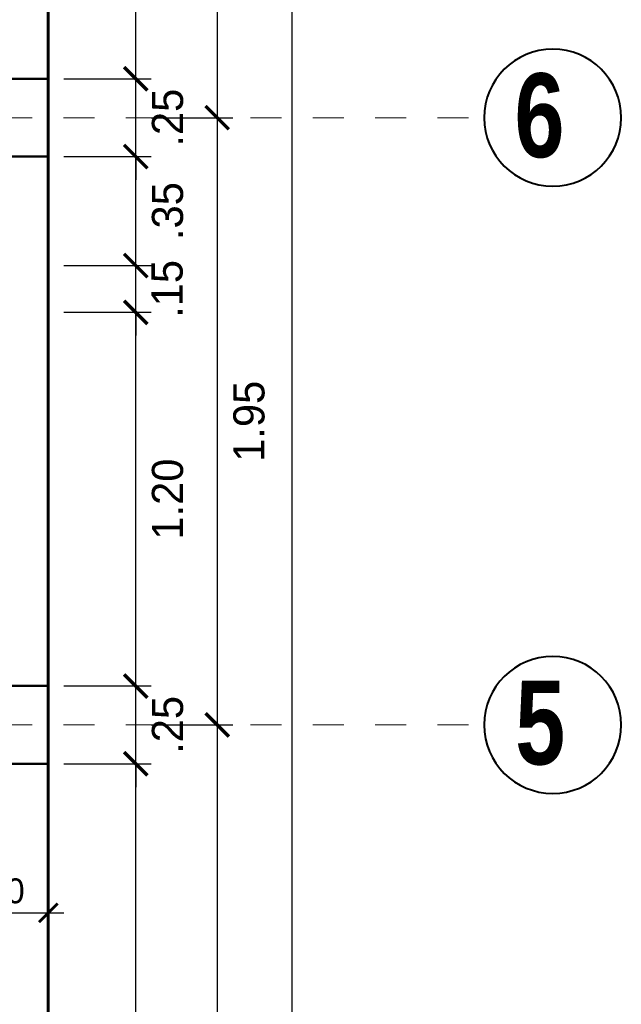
# Model space of a CAD drawing. Header units: metres. Extents: x -13 to 533, y -25 to 219.
# Tile 35 of 99: x 20.34 to 22.27, y 11.78 to 14.94. Entities that reach past the tile are written whole.
import ezdxf

# ---------------------------------------------------------------- set-up
doc = ezdxf.new("R2010")
doc.units = ezdxf.units.M
doc.linetypes.add('DASHDOT', pattern=[1, 0.5, -0.25, 0, -0.25])
for name, color, linetype, lineweight in [('COLUMNAS', 5, 'Continuous', 80), ('COTAS', 4, 'Continuous', 13), ('EJES', 251, 'Continuous', 20), ('PLUMA 0.8', 1, 'Continuous', 60)]:
    doc.layers.add(name, color=color, linetype=linetype, lineweight=lineweight)
doc.styles.add('joe1', font='impact.ttf')
doc.styles.add('TEXTOCENT', font='GOTHIC.TTF')
doc.dimstyles.new('PLANTA50', dxfattribs={"dimscale": 0.5, "dimtxt": 0.2, "dimasz": 0.15, "dimexe": 0.1, "dimexo": 0.1, "dimgap": 0.1, "dimtad": 2, "dimzin": 7, "dimdsep": 46, "dimtxsty": 'TEXTOCENT', "dimblk": 'ARCHTICK', "dimcen": 0.2, "dimdle": 0.1, "dimclrd": 8, "dimclre": 8, "dimclrt": 256, "dimaunit": 1, "dimadec": 0, "dimazin": 0, "dimtfac": 1, "dimtix": 1, "dimtmove": 2, "dimatfit": 3, "dimldrblk": 'ARCHTICK', "dimfxl": 1, "dimtolj": 1, "dimtzin": 0, "dimarcsym": 0})

# ---------------------------------------------------------------- blocks, each defined once
blk = doc.blocks.new('_ARCHTICK')
at = {"color": 0, "linetype": 'ByBlock', "const_width": 0.15}
blk.add_lwpolyline([(-0.5, -0.5), (0.5, 0.5)], dxfattribs=at)
blk = doc.blocks.new('*D195')
at = {"layer": 'COTAS', "color": 8, "lineweight": -2, "transparency": 16777216}
for p, q in [((21.2118, 20.05), (21.2118, -0.05)), ((20.48, 20), (21.2618, 20)), ((20.53, 0), (21.2618, 0))]:
    blk.add_line(p, q, dxfattribs=at)
at = {"layer": 'Defpoints', "color": 0, "lineweight": 5, "transparency": 16777216}
for p in [(20.43, 20), (20.48, 0), (21.2118, 0)]:
    blk.add_point(p, dxfattribs=at)
at = {"layer": 'COTAS', "color": 8, "lineweight": -2, "transparency": 16777216, "xscale": 0.075, "yscale": 0.075, "zscale": 0.075}
for p, rotation in [((21.2118, 20), 90), ((21.2118, 0), 270)]:
    blk.add_blockref('_ARCHTICK', p, dxfattribs=dict(at, rotation=rotation))
at = {"layer": 'COTAS', "transparency": 16777216, "insert": (21.3144, 10), "char_height": 0.1, "attachment_point": 5, "rotation": 90, "style": 'TEXTOCENT'}
blk.add_mtext('\\A1;20.00', dxfattribs=at)
blk = doc.blocks.new('A$C7ABB6997')
at = {"layer": 'EJES', "color": 250, "linetype": 'DASHDOT', "ltscale": 0.01}
blk.add_line((0.22, 0.6), (0.22, 2.75), dxfattribs=at)
at = {"layer": 'EJES', "color": 250, "lineweight": 40}
blk.add_circle((0.22, 2.97), 0.22, dxfattribs=at)
blk = doc.blocks.new('*D203')
at = {"layer": 'COTAS', "color": 8, "lineweight": -2, "transparency": 16777216}
for p, q in [((20.7108, 9.7), (20.7108, 12.6)), ((20.48, 12.55), (20.7608, 12.55)), ((20.48, 9.75), (20.7608, 9.75))]:
    blk.add_line(p, q, dxfattribs=at)
at = {"layer": 'Defpoints', "color": 0, "lineweight": 5, "transparency": 16777216}
for p in [(20.43, 12.55), (20.7108, 12.55), (20.43, 9.75)]:
    blk.add_point(p, dxfattribs=at)
at = {"layer": 'COTAS', "color": 8, "lineweight": -2, "transparency": 16777216, "xscale": 0.075, "yscale": 0.075, "zscale": 0.075}
for p, rotation in [((20.7108, 12.55), 90), ((20.7108, 9.75), 270)]:
    blk.add_blockref('_ARCHTICK', p, dxfattribs=dict(at, rotation=rotation))
at = {"layer": 'COTAS', "transparency": 16777216, "insert": (20.8133, 11.15), "char_height": 0.1, "attachment_point": 5, "rotation": 90, "style": 'TEXTOCENT'}
blk.add_mtext('\\A1;2.80', dxfattribs=at)
blk = doc.blocks.new('*D204')
at = {"layer": 'COTAS', "color": 8, "lineweight": -2, "transparency": 16777216}
for p, q in [((20.7108, 12.8), (20.7108, 12.875)), ((20.48, 12.8), (20.7608, 12.8)), ((20.7108, 12.55), (20.7108, 12.8)), ((20.48, 12.55), (20.7608, 12.55)), ((20.7108, 12.55), (20.7108, 12.475))]:
    blk.add_line(p, q, dxfattribs=at)
at = {"layer": 'Defpoints', "color": 0, "lineweight": 5, "transparency": 16777216}
for p in [(20.43, 12.8), (20.7108, 12.8), (20.43, 12.55)]:
    blk.add_point(p, dxfattribs=at)
at = {"layer": 'COTAS', "color": 8, "lineweight": -2, "transparency": 16777216, "xscale": 0.075, "yscale": 0.075, "zscale": 0.075}
for p, rotation in [((20.7108, 12.8), 270), ((20.7108, 12.55), 90)]:
    blk.add_blockref('_ARCHTICK', p, dxfattribs=dict(at, rotation=rotation))
at = {"layer": 'COTAS', "transparency": 16777216, "insert": (20.8133, 12.675), "char_height": 0.1, "attachment_point": 5, "rotation": 90, "style": 'TEXTOCENT'}
blk.add_mtext('\\A1;.25', dxfattribs=at)
blk = doc.blocks.new('*D205')
at = {"layer": 'COTAS', "color": 8, "lineweight": -2, "transparency": 16777216}
for p, q in [((20.7108, 12.75), (20.7108, 14.05)), ((20.48, 14), (20.7608, 14)), ((20.48, 12.8), (20.7608, 12.8))]:
    blk.add_line(p, q, dxfattribs=at)
at = {"layer": 'Defpoints', "color": 0, "lineweight": 5, "transparency": 16777216}
for p in [(20.43, 14), (20.7108, 14), (20.43, 12.8)]:
    blk.add_point(p, dxfattribs=at)
at = {"layer": 'COTAS', "color": 8, "lineweight": -2, "transparency": 16777216, "xscale": 0.075, "yscale": 0.075, "zscale": 0.075}
for p, rotation in [((20.7108, 14), 90), ((20.7108, 12.8), 270)]:
    blk.add_blockref('_ARCHTICK', p, dxfattribs=dict(at, rotation=rotation))
at = {"layer": 'COTAS', "transparency": 16777216, "insert": (20.8133, 13.4), "char_height": 0.1, "attachment_point": 5, "rotation": 90, "style": 'TEXTOCENT'}
blk.add_mtext('\\A1;1.20', dxfattribs=at)
blk = doc.blocks.new('*D206')
at = {"layer": 'COTAS', "color": 8, "lineweight": -2, "transparency": 16777216}
for p, q in [((20.7108, 14.15), (20.7108, 14.225)), ((20.48, 14.15), (20.7608, 14.15)), ((20.7108, 14), (20.7108, 14.15)), ((20.48, 14), (20.7608, 14)), ((20.7108, 14), (20.7108, 13.925))]:
    blk.add_line(p, q, dxfattribs=at)
at = {"layer": 'Defpoints', "color": 0, "lineweight": 5, "transparency": 16777216}
for p in [(20.43, 14.15), (20.7108, 14.15), (20.43, 14)]:
    blk.add_point(p, dxfattribs=at)
at = {"layer": 'COTAS', "color": 8, "lineweight": -2, "transparency": 16777216, "xscale": 0.075, "yscale": 0.075, "zscale": 0.075}
for p, rotation in [((20.7108, 14.15), 270), ((20.7108, 14), 90)]:
    blk.add_blockref('_ARCHTICK', p, dxfattribs=dict(at, rotation=rotation))
at = {"layer": 'COTAS', "transparency": 16777216, "insert": (20.812, 14.075), "char_height": 0.1, "attachment_point": 5, "rotation": 90, "style": 'TEXTOCENT'}
blk.add_mtext('\\A1;.15', dxfattribs=at)
blk = doc.blocks.new('*D207')
at = {"layer": 'COTAS', "color": 8, "lineweight": -2, "transparency": 16777216}
for p, q in [((20.7108, 14.1), (20.7108, 14.55)), ((20.48, 14.5), (20.7608, 14.5)), ((20.48, 14.15), (20.7608, 14.15))]:
    blk.add_line(p, q, dxfattribs=at)
at = {"layer": 'Defpoints', "color": 0, "lineweight": 5, "transparency": 16777216}
for p in [(20.43, 14.5), (20.7108, 14.5), (20.43, 14.15)]:
    blk.add_point(p, dxfattribs=at)
at = {"layer": 'COTAS', "color": 8, "lineweight": -2, "transparency": 16777216, "xscale": 0.075, "yscale": 0.075, "zscale": 0.075}
for p, rotation in [((20.7108, 14.5), 90), ((20.7108, 14.15), 270)]:
    blk.add_blockref('_ARCHTICK', p, dxfattribs=dict(at, rotation=rotation))
at = {"layer": 'COTAS', "transparency": 16777216, "insert": (20.8133, 14.325), "char_height": 0.1, "attachment_point": 5, "rotation": 90, "style": 'TEXTOCENT'}
blk.add_mtext('\\A1;.35', dxfattribs=at)
blk = doc.blocks.new('*D208')
at = {"layer": 'COTAS', "color": 8, "lineweight": -2, "transparency": 16777216}
for p, q in [((20.7108, 14.75), (20.7108, 14.825)), ((20.48, 14.75), (20.7608, 14.75)), ((20.7108, 14.5), (20.7108, 14.75)), ((20.48, 14.5), (20.7608, 14.5)), ((20.7108, 14.5), (20.7108, 14.425))]:
    blk.add_line(p, q, dxfattribs=at)
at = {"layer": 'Defpoints', "color": 0, "lineweight": 5, "transparency": 16777216}
for p in [(20.43, 14.75), (20.7108, 14.75), (20.43, 14.5)]:
    blk.add_point(p, dxfattribs=at)
at = {"layer": 'COTAS', "color": 8, "lineweight": -2, "transparency": 16777216, "xscale": 0.075, "yscale": 0.075, "zscale": 0.075}
for p, rotation in [((20.7108, 14.75), 270), ((20.7108, 14.5), 90)]:
    blk.add_blockref('_ARCHTICK', p, dxfattribs=dict(at, rotation=rotation))
at = {"layer": 'COTAS', "transparency": 16777216, "insert": (20.8133, 14.625), "char_height": 0.1, "attachment_point": 5, "rotation": 90, "style": 'TEXTOCENT'}
blk.add_mtext('\\A1;.25', dxfattribs=at)
blk = doc.blocks.new('*D209')
at = {"layer": 'COTAS', "color": 8, "lineweight": -2, "transparency": 16777216}
for p, q in [((20.7108, 14.7), (20.7108, 17.25)), ((20.48, 17.2), (20.7608, 17.2)), ((20.48, 14.75), (20.7608, 14.75))]:
    blk.add_line(p, q, dxfattribs=at)
at = {"layer": 'Defpoints', "color": 0, "lineweight": 5, "transparency": 16777216}
for p in [(20.43, 17.2), (20.7108, 17.2), (20.43, 14.75)]:
    blk.add_point(p, dxfattribs=at)
at = {"layer": 'COTAS', "color": 8, "lineweight": -2, "transparency": 16777216, "xscale": 0.075, "yscale": 0.075, "zscale": 0.075}
for p, rotation in [((20.7108, 17.2), 90), ((20.7108, 14.75), 270)]:
    blk.add_blockref('_ARCHTICK', p, dxfattribs=dict(at, rotation=rotation))
at = {"layer": 'COTAS', "transparency": 16777216, "insert": (20.8133, 15.975), "char_height": 0.1, "attachment_point": 5, "rotation": 90, "style": 'TEXTOCENT'}
blk.add_mtext('\\A1;2.45', dxfattribs=at)
blk = doc.blocks.new('*D213')
at = {"layer": 'COTAS', "color": 8, "lineweight": -2, "transparency": 16777216}
for p, q in [((20.9721, 12.725), (20.9721, 9.575)), ((20.7608, 12.675), (21.0221, 12.675)), ((20.7608, 9.625), (21.0221, 9.625))]:
    blk.add_line(p, q, dxfattribs=at)
at = {"layer": 'Defpoints', "color": 0, "lineweight": 5, "transparency": 16777216}
for p in [(20.7108, 12.675), (20.7108, 9.625), (20.9721, 9.625)]:
    blk.add_point(p, dxfattribs=at)
at = {"layer": 'COTAS', "color": 8, "lineweight": -2, "transparency": 16777216, "xscale": 0.075, "yscale": 0.075, "zscale": 0.075}
for p, rotation in [((20.9721, 12.675), 90), ((20.9721, 9.625), 270)]:
    blk.add_blockref('_ARCHTICK', p, dxfattribs=dict(at, rotation=rotation))
at = {"layer": 'COTAS', "transparency": 16777216, "insert": (21.0746, 11.15), "char_height": 0.1, "attachment_point": 5, "rotation": 90, "style": 'TEXTOCENT'}
blk.add_mtext('\\A1;3.05', dxfattribs=at)
blk = doc.blocks.new('*D214')
at = {"layer": 'COTAS', "color": 8, "lineweight": -2, "transparency": 16777216}
for p, q in [((20.9721, 14.675), (20.9721, 12.625)), ((20.7608, 14.625), (21.0221, 14.625)), ((20.7608, 12.675), (21.0221, 12.675))]:
    blk.add_line(p, q, dxfattribs=at)
at = {"layer": 'Defpoints', "color": 0, "lineweight": 5, "transparency": 16777216}
for p in [(20.7108, 14.625), (20.7108, 12.675), (20.9721, 12.675)]:
    blk.add_point(p, dxfattribs=at)
at = {"layer": 'COTAS', "color": 8, "lineweight": -2, "transparency": 16777216, "xscale": 0.075, "yscale": 0.075, "zscale": 0.075}
for p, rotation in [((20.9721, 14.625), 90), ((20.9721, 12.675), 270)]:
    blk.add_blockref('_ARCHTICK', p, dxfattribs=dict(at, rotation=rotation))
at = {"layer": 'COTAS', "transparency": 16777216, "insert": (21.0746, 13.65), "char_height": 0.1, "attachment_point": 5, "rotation": 90, "style": 'TEXTOCENT'}
blk.add_mtext('\\A1;1.95', dxfattribs=at)
blk = doc.blocks.new('*D215')
at = {"layer": 'COTAS', "color": 8, "lineweight": -2, "transparency": 16777216}
for p, q in [((20.9721, 17.375), (20.9721, 14.575)), ((20.7608, 17.325), (21.0221, 17.325)), ((20.7608, 14.625), (21.0221, 14.625))]:
    blk.add_line(p, q, dxfattribs=at)
at = {"layer": 'Defpoints', "color": 0, "lineweight": 5, "transparency": 16777216}
for p in [(20.7108, 17.325), (20.7108, 14.625), (20.9721, 14.625)]:
    blk.add_point(p, dxfattribs=at)
at = {"layer": 'COTAS', "color": 8, "lineweight": -2, "transparency": 16777216, "xscale": 0.075, "yscale": 0.075, "zscale": 0.075}
for p, rotation in [((20.9721, 17.325), 90), ((20.9721, 14.625), 270)]:
    blk.add_blockref('_ARCHTICK', p, dxfattribs=dict(at, rotation=rotation))
at = {"layer": 'COTAS', "transparency": 16777216, "insert": (21.0746, 15.975), "char_height": 0.1, "attachment_point": 5, "rotation": 90, "style": 'TEXTOCENT'}
blk.add_mtext('\\A1;2.70', dxfattribs=at)
blk = doc.blocks.new('*D300')
at = {"layer": 'COTAS', "color": 251, "linetype": 'Continuous', "lineweight": -2, "transparency": 16777216}
for p, q in [((20.13, 12.525), (20.13, 12.0465)), ((20.43, 12.525), (20.43, 12.0465)), ((20.08, 12.0715), (20.48, 12.0715))]:
    blk.add_line(p, q, dxfattribs=at)
at = {"layer": 'Defpoints', "color": 0, "linetype": 'Continuous', "lineweight": 5, "transparency": 16777216}
for p in [(20.13, 12.55), (20.43, 12.55), (20.43, 12.0715)]:
    blk.add_point(p, dxfattribs=at)
at = {"layer": 'COTAS', "color": 251, "linetype": 'Continuous', "lineweight": -2, "transparency": 16777216, "xscale": 0.06, "yscale": 0.06, "zscale": 0.06, "rotation": 180}
blk.add_blockref('_ARCHTICK', (20.13, 12.0715), dxfattribs=at)
at = {"layer": 'COTAS', "color": 251, "linetype": 'Continuous', "lineweight": -2, "transparency": 16777216, "xscale": 0.06, "yscale": 0.06, "zscale": 0.06}
blk.add_blockref('_ARCHTICK', (20.43, 12.0715), dxfattribs=at)
at = {"layer": 'COTAS', "color": 2, "linetype": 'Continuous', "lineweight": 5, "transparency": 16777216, "insert": (20.28, 12.1415), "char_height": 0.08, "attachment_point": 5}
blk.add_mtext('\\A1;.30', dxfattribs=at)

msp = doc.modelspace()

# ---------------------------------------------------------------- linework, layer by layer
at = {"layer": 'COLUMNAS', "linetype": 'Continuous', "lineweight": 50}
for points in [[(20.43, 14.75), (20.13, 14.75), (20.13, 14.5), (20.43, 14.5)], [(20.43, 12.8), (20.13, 12.8), (20.13, 12.55), (20.43, 12.55)]]:
    msp.add_lwpolyline(points, close=True, dxfattribs=at)
at = {"layer": 'PLUMA 0.8'}
msp.add_lwpolyline([(20.43, 17.2), (20.43, 0)], dxfattribs=at)

# ---------------------------------------------------------------- block references
at = {"layer": 'EJES', "ltscale": 0.5, "xscale": -1, "rotation": 270}
for p in [(19.0789, 14.405), (19.0789, 12.455)]:
    msp.add_blockref('A$C7ABB6997', p, dxfattribs=at)

# ---------------------------------------------------------------- texts
at = {"layer": 'EJES', "style": 'joe1'}
for s, p in [('6', (21.926, 14.498)), ('5', (21.9285, 12.548))]:
    msp.add_text(s, height=0.2695, rotation=0.0007, dxfattribs=at).set_placement(p)

# ---------------------------------------------------------------- dimensions: what is measured, and where the dimension line sits
at = {"layer": 'COTAS'}
for base, p1, p2, picture, middle in [((21.2118, 0), (20.43, 20), (20.48, 0), '*D195', (21.3144, 10)), ((20.9721, 14.625), (20.7108, 17.325), (20.7108, 14.625), '*D215', (21.0746, 15.975)), ((20.7108, 17.2), (20.43, 14.75), (20.43, 17.2), '*D209', (20.8133, 15.975)), ((20.7108, 14.75), (20.43, 14.5), (20.43, 14.75), '*D208', (20.8133, 14.625)), ((20.9721, 12.675), (20.7108, 14.625), (20.7108, 12.675), '*D214', (21.0746, 13.65)), ((20.7108, 14.5), (20.43, 14.15), (20.43, 14.5), '*D207', (20.8133, 14.325)), ((20.7108, 14.15), (20.43, 14), (20.43, 14.15), '*D206', (20.812, 14.075)), ((20.7108, 14), (20.43, 12.8), (20.43, 14), '*D205', (20.8133, 13.4)), ((20.7108, 12.8), (20.43, 12.55), (20.43, 12.8), '*D204', (20.8133, 12.675)), ((20.9721, 9.625), (20.7108, 12.675), (20.7108, 9.625), '*D213', (21.0746, 11.15)), ((20.7108, 12.55), (20.43, 9.75), (20.43, 12.55), '*D203', (20.8133, 11.15))]:
    dim = msp.add_linear_dim(base=base, p1=p1, p2=p2, angle=90, dimstyle='PLANTA50', dxfattribs=at)
    dim.commit()
    dim.dimension.update_dxf_attribs({"geometry": picture, "text_midpoint": middle})
at = {"layer": 'COTAS', "linetype": 'Continuous', "lineweight": 5}
dim = msp.add_linear_dim(base=(20.43, 12.0715), p1=(20.13, 12.55), p2=(20.43, 12.55), dimstyle='PLANTA50', override={"dimtxt": 0.16, "dimasz": 0.12, "dimexe": 0.05, "dimexo": 0.05, "dimgap": 0.06, "dimtad": 1, "dimtxsty": 'Standard', "dimclrd": 251, "dimclre": 251, "dimclrt": 2}, dxfattribs=at)
dim.commit()
dim.dimension.update_dxf_attribs({"geometry": '*D300', "text_midpoint": (20.28, 12.1415)})

doc.saveas('drawing.dxf')
